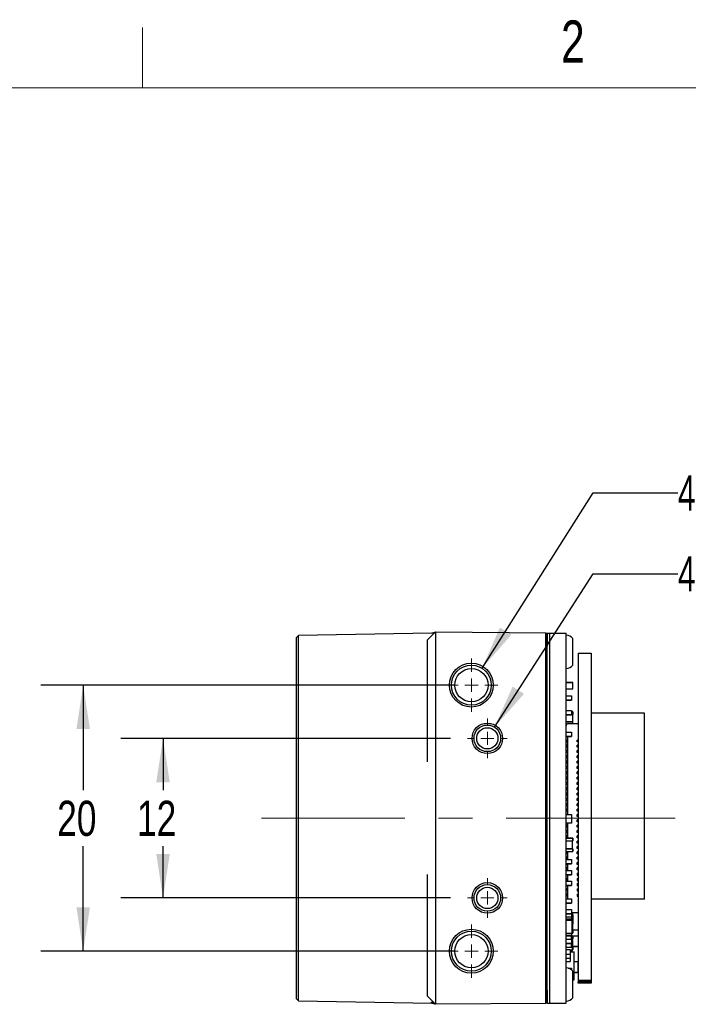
# Model space of a CAD drawing. Header units: millimetres. Extents: x 5 to 274, y 4 to 211.
# Tile 7 of 12: x 66 to 116, y 137 to 211. Entities that reach past the tile are written whole.
import ezdxf

# ---------------------------------------------------------------- set-up
doc = ezdxf.new("R2010")
doc.units = ezdxf.units.MM
doc.linetypes.add('CENTERX2', pattern=[20.32, 12.7, -2.54, 2.54, -2.54])
doc.layers.add('DIMENSIONS', color=8, linetype='Continuous')
doc.layers.add('FORMAT', color=7, linetype='Continuous')
doc.styles.add('SLDTEXTSTYLE0', font='TXT', dxfattribs={"width": 0.75})
doc.styles.add('SLDTEXTSTYLE3', font='TXT', dxfattribs={"width": 0.675})
doc.dimstyles.new('SLDDIMSTYLE1', dxfattribs={"dimtxt": 2.645833, "dimasz": 3.302, "dimexe": 0, "dimexo": 0.0625, "dimgap": 0.661458, "dimtad": 0, "dimtih": 1, "dimtoh": 1, "dimdec": 0, "dimrnd": 1e-09, "dimzin": 12, "dimdsep": 46, "dimtxsty": 'SLDTEXTSTYLE0', "dimsah": 1, "dimcen": 0.09, "dimadec": 0, "dimazin": 3, "dimtfac": 1, "dimtdec": 0, "dimtofl": 0, "dimtmove": 0, "dimatfit": 3, "dimfxl": 0, "dimfrac": 2, "dimtolj": 1, "dimtzin": 12, "dimarcsym": 0})
doc.dimstyles.new('SLDDIMSTYLE4', dxfattribs={"dimtxt": 2.645833, "dimasz": 3.302, "dimexe": 0, "dimexo": 0.0625, "dimgap": 0.661458, "dimtad": 0, "dimtih": 1, "dimtoh": 1, "dimdec": 6, "dimrnd": 1e-09, "dimzin": 12, "dimdsep": 46, "dimtxsty": 'SLDTEXTSTYLE0', "dimsah": 1, "dimcen": 0, "dimadec": 0, "dimazin": 3, "dimtfac": 1, "dimtdec": 0, "dimtofl": 0, "dimtmove": 0, "dimatfit": 3, "dimfxl": 0, "dimfrac": 2, "dimtolj": 1, "dimtzin": 12, "dimarcsym": 0})

# ---------------------------------------------------------------- blocks, each defined once
blk = doc.blocks.new('_D_5')
at = {"layer": 'DIMENSIONS'}
for p, q in [((98.396, 160.796), (67.321, 160.796)), ((70.496, 160.796), (70.496, 152.898)), ((70.496, 140.796), (70.496, 148.694)), ((98.396, 140.796), (67.321, 140.796))]:
    blk.add_line(p, q, dxfattribs=at)
for points in [[(70.496, 160.796), (69.988, 157.494), (71.004, 157.494)], [(70.496, 140.796), (71.004, 144.098), (69.988, 144.098)]]:
    blk.add_solid(points, dxfattribs=at)
at = {"layer": 'DIMENSIONS', "insert": (68.541, 152.105), "char_height": 2.6458, "attachment_point": 1, "style": 'SLDTEXTSTYLE0'}
blk.add_mtext('20', dxfattribs=at)
blk = doc.blocks.new('_D_6')
at = {"layer": 'DIMENSIONS'}
for p, q in [((98.096, 156.796), (73.321, 156.796)), ((76.496, 156.796), (76.496, 152.898)), ((76.496, 144.796), (76.496, 148.694)), ((98.096, 144.796), (73.321, 144.796))]:
    blk.add_line(p, q, dxfattribs=at)
for points in [[(76.496, 156.796), (75.988, 153.494), (77.004, 153.494)], [(76.496, 144.796), (77.004, 148.098), (75.988, 148.098)]]:
    blk.add_solid(points, dxfattribs=at)
at = {"layer": 'DIMENSIONS', "insert": (74.541, 152.105), "char_height": 2.6458, "attachment_point": 1, "style": 'SLDTEXTSTYLE0'}
blk.add_mtext('12', dxfattribs=at)
blk = doc.blocks.new('SW_SYMBOL_HOLE_DEPTH')
at = {"layer": 'DIMENSIONS', "color": 0}
for p, q in [((0, 875), (800, 875)), ((400, 875), (400, 75)), ((100, 555), (400, 75)), ((700, 555), (400, 75))]:
    blk.add_line(p, q, dxfattribs=at)
blk = doc.blocks.new('_D_7')
at = {"layer": 'DIMENSIONS'}
for p, q in [((100.469, 162.063), (108.828, 175.254)), ((108.828, 175.254), (115.178, 175.254))]:
    blk.add_line(p, q, dxfattribs=at)
blk.add_solid([(100.469, 162.063), (102.665, 164.581), (101.807, 165.124)], dxfattribs=at)
at = {"layer": 'DIMENSIONS', "xscale": 0.003379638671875, "yscale": 0.003379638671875, "zscale": 0.003379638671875}
blk.add_blockref('SW_SYMBOL_HOLE_DEPTH', (133.914, 173.519), dxfattribs=at)
at = {"layer": 'DIMENSIONS', "attachment_point": 1}
for s, insert, char_height, style in [('4X M3 - 6H', (115.178, 176.563), 2.6458, 'SLDTEXTSTYLE3'), ('3', (138.69, 176.563), 2.646, 'SLDTEXTSTYLE0'), ('MIN', (141.62, 176.563), 2.6458, 'SLDTEXTSTYLE0')]:
    blk.add_mtext(s, dxfattribs=dict(at, insert=insert, char_height=char_height, style=style))
blk = doc.blocks.new('_D_8')
at = {"layer": 'DIMENSIONS'}
for p, q in [((101.407, 157.637), (108.828, 169.176)), ((108.828, 169.176), (115.178, 169.176))]:
    blk.add_line(p, q, dxfattribs=at)
blk.add_solid([(101.407, 157.637), (103.62, 160.14), (102.766, 160.689)], dxfattribs=at)
at = {"layer": 'DIMENSIONS', "xscale": 0.003379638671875, "yscale": 0.003379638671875, "zscale": 0.003379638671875}
blk.add_blockref('SW_SYMBOL_HOLE_DEPTH', (133.914, 167.441), dxfattribs=at)
at = {"layer": 'DIMENSIONS', "attachment_point": 1}
for s, insert, char_height, style in [('4X M2 - 6H', (115.178, 170.484), 2.6458, 'SLDTEXTSTYLE3'), ('3', (138.69, 170.484), 2.646, 'SLDTEXTSTYLE0'), ('MIN', (141.62, 170.484), 2.6458, 'SLDTEXTSTYLE0')]:
    blk.add_mtext(s, dxfattribs=dict(at, insert=insert, char_height=char_height, style=style))
blk = doc.blocks.new('SW_CENTERMARKSYMBOL_1')
at = {"color": 0, "linetype": 'Continuous', "lineweight": 18}
for p, q in [((0, 1), (0, 2)), ((-1, 0), (-2, 0)), ((0, 0), (-0.5, 0)), ((0, 0), (0, 0.5)), ((0, 0), (0, -0.5)), ((0, 0), (0.5, 0)), ((1, 0), (2, 0)), ((0, -1), (0, -2))]:
    blk.add_line(p, q, dxfattribs=at)
blk = doc.blocks.new('SW_CENTERMARKSYMBOL_2')
at = {"color": 0, "linetype": 'Continuous', "lineweight": 18}
for p, q in [((0, 1), (0, 1.5)), ((-1, 0), (-1.5, 0)), ((0, 0), (-0.5, 0)), ((0, 0), (0, 0.5)), ((0, 0), (0, -0.5)), ((0, 0), (0.5, 0)), ((1, 0), (1.5, 0)), ((0, -1), (0, -1.5))]:
    blk.add_line(p, q, dxfattribs=at)
blk = doc.blocks.new('SW_CENTERMARKSYMBOL_3')
at = {"color": 0, "linetype": 'Continuous', "lineweight": 18}
for p, q in [((0, 1), (0, 1.5)), ((-1, 0), (-1.5, 0)), ((0, 0), (-0.5, 0)), ((0, 0), (0, 0.5)), ((0, 0), (0, -0.5)), ((0, 0), (0.5, 0)), ((1, 0), (1.5, 0)), ((0, -1), (0, -1.5))]:
    blk.add_line(p, q, dxfattribs=at)
blk = doc.blocks.new('SW_CENTERMARKSYMBOL_4')
at = {"color": 0, "linetype": 'Continuous', "lineweight": 18}
for p, q in [((0, 1), (0, 2)), ((-1, 0), (-2, 0)), ((0, 0), (-0.5, 0)), ((0, 0), (0, 0.5)), ((0, 0), (0, -0.5)), ((0, 0), (0.5, 0)), ((1, 0), (2, 0)), ((0, -1), (0, -2))]:
    blk.add_line(p, q, dxfattribs=at)

msp = doc.modelspace()

# ---------------------------------------------------------------- linework, layer by layer
at = {"color": 7, "linetype": 'Continuous', "lineweight": 25}
for p, q in [((86.6766167, 164.5272854), (86.495741, 164.3464097)), ((86.495741, 164.3464097), (86.495741, 150.7964097)), ((96.6874848, 164.7020257), (86.6766167, 164.5272854)), ((86.6766167, 137.065534), (86.6766167, 164.5272854)), ((96.365741, 164.1911507), (96.9709769, 164.7911278)), ((96.9709769, 164.7911278), (105.2648606, 164.7187482)), ((105.2648606, 164.7187482), (105.365741, 164.6178678)), ((105.365741, 164.6964097), (105.565741, 164.6964097)), ((105.365741, 163.7964097), (105.365741, 164.6964097)), ((105.565741, 163.7964097), (105.565741, 164.6964097)), ((105.565741, 164.6964097), (106.795741, 164.6964097)), ((106.795741, 163.7964097), (106.795741, 164.6964097)), ((96.365741, 156.0453063), (96.365741, 163.7911355)), ((96.965741, 163.7911355), (96.965741, 152.0053794)), ((105.2639803, 137.8741015), (105.2639803, 163.7187178)), ((105.365741, 137.7964097), (105.365741, 163.7964097)), ((105.565741, 137.7964097), (105.565741, 163.7964097)), ((106.795741, 137.7964097), (106.795741, 163.7964097)), ((107.295741, 162.2964097), (107.295741, 164.2964097)), ((107.695741, 163.1954098), (108.6587388, 163.1954098)), ((107.695741, 163.1954098), (107.695741, 160.6535175)), ((108.6587388, 163.1954098), (108.6587388, 160.6535175)), ((106.795741, 161.0064916), (107.2752432, 161.0064916)), ((107.2752432, 161.0064916), (106.795741, 161.0064916)), ((107.2752432, 160.9964916), (107.2752432, 161.0064916)), ((107.2752432, 160.9964916), (107.2852432, 160.9964916)), ((107.2852432, 160.5164916), (107.2852432, 160.9964916)), ((107.2852432, 160.5164916), (107.2852432, 160.9964916)), ((107.695741, 160.6535175), (107.695741, 159.9464108)), ((108.6587388, 160.6535175), (108.6587388, 159.9464108)), ((106.795741, 160.5064916), (107.2752432, 160.5064916)), ((106.795741, 159.9861854), (107.195243, 159.9861854)), ((107.195243, 159.9861854), (107.195243, 159.6571995)), ((107.2752432, 160.5164916), (107.2852432, 160.5164916)), ((107.2752432, 160.5064916), (107.2752432, 160.5164916)), ((107.2780189, 160.5068846), (107.278019, 160.5068846)), ((107.695741, 159.9464108), (107.695741, 141.6464086)), ((108.6587388, 159.9464108), (108.6587388, 141.6464086)), ((107.195243, 159.6571995), (106.795741, 159.6571995)), ((106.795741, 159.6571995), (107.195243, 159.6571995)), ((107.195243, 159.6571995), (107.195243, 159.6571995)), ((106.795741, 158.8859046), (107.195243, 158.8859046)), ((106.795741, 158.5569187), (107.195243, 158.5569187)), ((107.195243, 158.5569187), (106.795741, 158.5569187)), ((107.195243, 158.8859046), (107.195243, 158.5569187)), ((107.2752432, 158.7963323), (107.195243, 158.7963323)), ((107.195243, 158.5963323), (107.2752432, 158.5963323)), ((107.2752432, 158.5963323), (107.195243, 158.5963323)), ((107.195243, 158.5569187), (107.195243, 158.5569187)), ((107.2752432, 158.7863323), (107.2752432, 158.7963323)), ((107.2752432, 158.5963323), (107.2852432, 158.5963323)), ((107.2752432, 158.5963323), (107.2752432, 158.5963323)), ((107.2852432, 158.5963323), (107.2752432, 158.5963323)), ((107.2752432, 158.5963323), (107.2752432, 158.0465307)), ((107.2752432, 158.5963323), (107.2752432, 158.0465307)), ((107.2773085, 158.7961167), (107.2773084, 158.7961167)), ((107.2852432, 158.5963323), (107.2852432, 158.7863323)), ((107.2852432, 158.7863323), (107.2852432, 158.5963323)), ((107.2852432, 158.5963323), (107.2852432, 158.5963323)), ((111.6772399, 158.6964097), (108.6587388, 158.6964097)), ((112.6772399, 158.6964097), (111.6772399, 158.6964097)), ((112.6772399, 144.6964097), (112.6772399, 158.6964097)), ((106.795741, 158.0465307), (107.2752432, 158.0465307)), ((107.2752432, 158.0465307), (106.795741, 158.0465307)), ((106.945741, 157.9064097), (107.695741, 157.9064097)), ((107.2752432, 158.0365307), (107.2752432, 158.0465307)), ((107.2752432, 158.0365307), (107.2852432, 158.0365307)), ((107.2852432, 157.9064097), (107.2852432, 158.0365307)), ((107.2852432, 157.9064097), (107.2852432, 158.0365307)), ((106.795741, 157.2606302), (107.195243, 157.2606302)), ((106.795741, 156.9316443), (107.195243, 156.9316443)), ((107.195243, 156.9316443), (106.795741, 156.9316443)), ((106.885741, 156.8964097), (106.8505064, 156.9316443)), ((107.195243, 157.2606302), (107.195243, 156.9316443)), ((107.195243, 156.9316443), (107.195243, 156.9316443)), ((106.8552444, 156.6712133), (106.795741, 156.6712133)), ((106.795741, 156.6712133), (106.8557648, 156.6712133)), ((106.8552444, 156.5212133), (106.795741, 156.5212133)), ((106.8552444, 156.2712133), (106.795741, 156.2712133)), ((106.795741, 156.2712133), (106.8557648, 156.2712133)), ((106.8552444, 156.6712133), (106.8552444, 156.5212133)), ((106.8552444, 156.6712133), (106.8552444, 156.6712133)), ((106.8552444, 156.5212133), (106.8552444, 156.6712133)), ((106.8557648, 156.6712133), (106.8552444, 156.6712133)), ((106.8552444, 156.5212133), (106.8552444, 156.5212133)), ((106.8552444, 156.5212133), (106.8557648, 156.5212133)), ((106.8552444, 156.2712133), (106.8552444, 156.1212133)), ((106.8552444, 156.2712133), (106.8552444, 156.2712133)), ((106.8552444, 156.1212133), (106.8552444, 156.2712133)), ((106.8557648, 156.2712133), (106.8552444, 156.2712133)), ((106.8557648, 156.6712133), (106.8557648, 156.5212133)), ((106.8557648, 156.2712133), (106.8557648, 156.1212133)), ((106.885741, 156.8964097), (106.885741, 151.0608984)), ((107.615741, 156.5214097), (107.615741, 156.6714097)), ((107.695741, 156.6714097), (107.615741, 156.6714097)), ((107.695741, 156.5214097), (107.615741, 156.5214097)), ((107.695741, 156.2714097), (107.615741, 156.2714097)), ((107.615741, 156.1214097), (107.615741, 156.2714097)), ((96.365741, 155.0419092), (96.365741, 156.0453063)), ((106.8552444, 156.1212133), (106.795741, 156.1212133)), ((106.8552443, 155.8712133), (106.795741, 155.8712133)), ((106.795741, 155.8712133), (106.8557648, 155.8712133)), ((106.8552443, 155.7212133), (106.795741, 155.7212133)), ((106.8552443, 155.4712133), (106.795741, 155.4712133)), ((106.795741, 155.4712133), (106.8557648, 155.4712133)), ((106.8552443, 155.8712133), (106.8552443, 155.7212133)), ((106.8552444, 155.8712133), (106.8552443, 155.8712133)), ((106.8552443, 155.7212133), (106.8552444, 155.7212133)), ((106.8552443, 155.4712133), (106.8552443, 155.3212133)), ((106.8552444, 155.4712133), (106.8552443, 155.4712133)), ((106.8552444, 156.1212133), (106.8552444, 156.1212133)), ((106.8552444, 156.1212133), (106.8557648, 156.1212133)), ((106.8552444, 155.7212133), (106.8552444, 155.8712133)), ((106.8557648, 155.8712133), (106.8552444, 155.8712133)), ((106.8552444, 155.7212133), (106.8557648, 155.7212133)), ((106.8552444, 155.3212133), (106.8552444, 155.4712133)), ((106.8557648, 155.4712133), (106.8552444, 155.4712133)), ((106.8557648, 155.4712133), (106.8557647, 155.3212133)), ((106.8557648, 155.8712133), (106.8557648, 155.7212133)), ((107.695741, 156.1214097), (107.615741, 156.1214097)), ((107.695741, 155.8714097), (107.615741, 155.8714097)), ((107.615741, 155.7214097), (107.615741, 155.8714097)), ((107.695741, 155.7214097), (107.615741, 155.7214097)), ((107.695741, 155.4714097), (107.615741, 155.4714097)), ((107.615741, 155.3214097), (107.615741, 155.4714097)), ((106.8552443, 155.3212133), (106.795741, 155.3212133)), ((106.8552443, 155.0712133), (106.795741, 155.0712133)), ((106.795741, 155.0712133), (106.8557647, 155.0712133)), ((106.8552443, 154.9212133), (106.795741, 154.9212133)), ((106.8552443, 155.3212133), (106.8552444, 155.3212133)), ((106.8552443, 155.0712133), (106.8552443, 154.9212133)), ((106.8552443, 155.0712133), (106.8552443, 155.0712133)), ((106.8552443, 154.9212133), (106.8552443, 155.0712133)), ((106.8557647, 155.0712133), (106.8552443, 155.0712133)), ((106.8552443, 154.9212133), (106.8552443, 154.9212133)), ((106.8552443, 154.9212133), (106.8557647, 154.9212133)), ((106.8552444, 155.3212133), (106.8557647, 155.3212133)), ((106.8557647, 155.0712133), (106.8557647, 154.9212133)), ((107.695741, 155.3214097), (107.615741, 155.3214097)), ((107.695741, 155.0714097), (107.615741, 155.0714097)), ((107.615741, 154.9214097), (107.615741, 155.0714097)), ((107.695741, 154.9214097), (107.615741, 154.9214097)), ((106.8552443, 154.6712133), (106.795741, 154.6712133)), ((106.795741, 154.6712133), (106.8557647, 154.6712133)), ((106.8552443, 154.5212133), (106.795741, 154.5212133)), ((106.8552443, 154.2712133), (106.795741, 154.2712133)), ((106.795741, 154.2712133), (106.8557647, 154.2712133)), ((106.8552443, 154.1212133), (106.795741, 154.1212133)), ((106.8552443, 154.6712133), (106.8552443, 154.5212133)), ((106.8552443, 154.6712133), (106.8552443, 154.6712133)), ((106.8552443, 154.5212133), (106.8552443, 154.6712133)), ((106.8557647, 154.6712133), (106.8552443, 154.6712133)), ((106.8552443, 154.5212133), (106.8552443, 154.5212133)), ((106.8552443, 154.5212133), (106.8557647, 154.5212133)), ((106.8552443, 154.2712133), (106.8552443, 154.1212133)), ((106.8552443, 154.2712133), (106.8552443, 154.2712133)), ((106.8552443, 154.1212133), (106.8552443, 154.2712133)), ((106.8557647, 154.2712133), (106.8552443, 154.2712133)), ((106.8552443, 154.1212133), (106.8552443, 154.1212133)), ((106.8552443, 154.1212133), (106.8557647, 154.1212133)), ((106.8557647, 154.6712133), (106.8557647, 154.5212133)), ((106.8557647, 154.2712133), (106.8557647, 154.1212133)), ((107.615741, 154.5214097), (107.615741, 154.6714097)), ((107.695741, 154.6714097), (107.615741, 154.6714097)), ((107.695741, 154.5214097), (107.615741, 154.5214097)), ((107.695741, 154.2714097), (107.615741, 154.2714097)), ((107.615741, 154.1214097), (107.615741, 154.2714097)), ((107.695741, 154.1214097), (107.615741, 154.1214097)), ((106.8552443, 153.8712133), (106.795741, 153.8712133)), ((106.795741, 153.8712133), (106.8557647, 153.8712133)), ((106.8552443, 153.7212133), (106.795741, 153.7212133)), ((106.8552442, 153.4712133), (106.795741, 153.4712133)), ((106.795741, 153.4712133), (106.8557647, 153.4712133)), ((106.8552442, 153.3212133), (106.795741, 153.3212133)), ((106.8552442, 153.4712133), (106.8552442, 153.3212133)), ((106.8552443, 153.4712133), (106.8552442, 153.4712133)), ((106.8552442, 153.3212133), (106.8552443, 153.3212133)), ((106.8552443, 153.8712133), (106.8552443, 153.7212133)), ((106.8552443, 153.8712133), (106.8552443, 153.8712133)), ((106.8552443, 153.7212133), (106.8552443, 153.8712133)), ((106.8557647, 153.8712133), (106.8552443, 153.8712133)), ((106.8552443, 153.7212133), (106.8552443, 153.7212133)), ((106.8552443, 153.7212133), (106.8557647, 153.7212133)), ((106.8552443, 153.3212133), (106.8552443, 153.4712133)), ((106.8557647, 153.4712133), (106.8552443, 153.4712133)), ((106.8552443, 153.3212133), (106.8557647, 153.3212133)), ((106.8557647, 153.8712133), (106.8557647, 153.7212133)), ((106.8557647, 153.4712133), (106.8557647, 153.3212133)), ((107.615741, 153.7214097), (107.615741, 153.8714097)), ((107.695741, 153.8714097), (107.615741, 153.8714097)), ((107.695741, 153.7214097), (107.615741, 153.7214097)), ((107.615741, 153.3214097), (107.615741, 153.4714097)), ((107.695741, 153.4714097), (107.615741, 153.4714097)), ((107.695741, 153.3214097), (107.615741, 153.3214097)), ((106.8552442, 153.0712133), (106.795741, 153.0712133)), ((106.795741, 153.0712133), (106.8557646, 153.0712133)), ((106.8552442, 152.9212133), (106.795741, 152.9212133)), ((106.8552442, 152.6712133), (106.795741, 152.6712133)), ((106.795741, 152.6712133), (106.8557646, 152.6712133)), ((106.8552442, 152.5212133), (106.795741, 152.5212133)), ((106.8552442, 153.0712133), (106.8552442, 152.9212133)), ((106.8552443, 153.0712133), (106.8552442, 153.0712133)), ((106.8552442, 152.9212133), (106.8552443, 152.9212133)), ((106.8552442, 152.6712133), (106.8552442, 152.5212133)), ((106.8552442, 152.6712133), (106.8552442, 152.6712133)), ((106.8552442, 152.5212133), (106.8552442, 152.6712133)), ((106.8557646, 152.6712133), (106.8552442, 152.6712133)), ((106.8552442, 152.5212133), (106.8552442, 152.5212133)), ((106.8552442, 152.5212133), (106.8557646, 152.5212133)), ((106.8552443, 152.9212133), (106.8552443, 153.0712133)), ((106.8557646, 153.0712133), (106.8552443, 153.0712133)), ((106.8552443, 152.9212133), (106.8557646, 152.9212133)), ((106.8557646, 153.0712133), (106.8557646, 152.9212133)), ((106.8557646, 152.6712133), (106.8557646, 152.5212133)), ((107.615741, 152.9214097), (107.615741, 153.0714097)), ((107.695741, 153.0714097), (107.615741, 153.0714097)), ((107.695741, 152.9214097), (107.615741, 152.9214097)), ((107.615741, 152.5214097), (107.615741, 152.6714097)), ((107.695741, 152.6714097), (107.615741, 152.6714097)), ((107.695741, 152.5214097), (107.615741, 152.5214097)), ((96.965741, 152.0053794), (96.965741, 149.5874399)), ((106.8552442, 152.2712133), (106.795741, 152.2712133)), ((106.795741, 152.2712133), (106.8557646, 152.2712133)), ((106.8552442, 152.1212133), (106.795741, 152.1212133)), ((106.8552442, 151.8712133), (106.795741, 151.8712133)), ((106.795741, 151.8712133), (106.8557646, 151.8712133)), ((106.8552442, 152.2712133), (106.8552442, 152.1212133)), ((106.8552442, 152.2712133), (106.8552442, 152.2712133)), ((106.8552442, 152.1212133), (106.8552442, 152.2712133)), ((106.8557646, 152.2712133), (106.8552442, 152.2712133)), ((106.8552442, 152.1212133), (106.8552442, 152.1212133)), ((106.8552442, 152.1212133), (106.8557646, 152.1212133)), ((106.8552442, 151.8712133), (106.8552442, 151.7212133)), ((106.8552442, 151.8712133), (106.8552442, 151.8712133)), ((106.8552442, 151.7212133), (106.8552442, 151.8712133)), ((106.8557646, 151.8712133), (106.8552442, 151.8712133)), ((106.8557646, 152.2712133), (106.8557646, 152.1212133)), ((106.8557646, 151.8712133), (106.8557646, 151.7212133)), ((107.615741, 152.1214097), (107.615741, 152.2714097)), ((107.695741, 152.2714097), (107.615741, 152.2714097)), ((107.695741, 152.1214097), (107.615741, 152.1214097)), ((107.695741, 151.8714097), (107.615741, 151.8714097)), ((107.615741, 151.7214097), (107.615741, 151.8714097)), ((106.8552442, 151.7212133), (106.795741, 151.7212133)), ((106.8552442, 151.4712133), (106.795741, 151.4712133)), ((106.795741, 151.4712133), (106.8557646, 151.4712133)), ((106.8552441, 151.3212133), (106.795741, 151.3212133)), ((106.8552441, 151.0712133), (106.795741, 151.0712133)), ((106.795741, 151.0712133), (106.8557646, 151.0712133)), ((106.795741, 151.0608984), (107.195243, 151.0608984)), ((106.8552442, 151.4712133), (106.8552441, 151.3212133)), ((106.8552441, 151.3212133), (106.8552442, 151.3212133)), ((106.8552441, 151.0712133), (106.8552441, 151.0608984)), ((106.8552442, 151.0712133), (106.8552441, 151.0712133)), ((106.8552442, 151.7212133), (106.8552442, 151.7212133)), ((106.8552442, 151.7212133), (106.8557646, 151.7212133)), ((106.8552442, 151.4712133), (106.8552442, 151.4712133)), ((106.8552442, 151.3212133), (106.8552442, 151.4712133)), ((106.8557646, 151.4712133), (106.8552442, 151.4712133)), ((106.8552442, 151.3212133), (106.8557646, 151.3212133)), ((106.8552442, 151.0608984), (106.8552442, 151.0712133)), ((106.8557646, 151.0712133), (106.8552442, 151.0712133)), ((106.8557646, 151.4712133), (106.8557646, 151.3212133)), ((106.8557646, 151.0712133), (106.8557646, 151.0608984)), ((107.195243, 151.0608984), (107.195243, 150.4319132)), ((107.695741, 151.7214097), (107.615741, 151.7214097)), ((107.615741, 151.3214097), (107.615741, 151.4714097)), ((107.695741, 151.4714097), (107.615741, 151.4714097)), ((107.695741, 151.3214097), (107.615741, 151.3214097)), ((107.615741, 150.9214097), (107.615741, 151.0714097)), ((107.695741, 151.0714097), (107.615741, 151.0714097)), ((86.495741, 150.7964097), (86.495741, 137.2464097)), ((107.195243, 150.4319132), (106.795741, 150.4319132)), ((106.8552441, 150.2712133), (106.795741, 150.2712133)), ((106.795741, 150.2712133), (106.8557645, 150.2712133)), ((106.8552441, 150.2712133), (106.8552441, 150.1212133)), ((106.8552441, 150.2712133), (106.8552441, 150.2712133)), ((106.8552441, 150.1212133), (106.8552441, 150.2712133)), ((106.8557645, 150.2712133), (106.8552441, 150.2712133)), ((106.8557645, 150.2712133), (106.8557645, 150.1212133)), ((106.885741, 150.4319132), (106.885741, 149.2964852)), ((107.695741, 150.9214097), (107.615741, 150.9214097)), ((107.695741, 150.6714097), (107.615741, 150.6714097)), ((107.615741, 150.5214097), (107.615741, 150.6714097)), ((107.695741, 150.5214097), (107.615741, 150.5214097)), ((107.695741, 150.2714097), (107.615741, 150.2714097)), ((107.615741, 150.1214097), (107.615741, 150.2714097)), ((96.965741, 149.5874399), (96.965741, 137.8016839)), ((106.8552441, 150.1212133), (106.795741, 150.1212133)), ((106.8552441, 149.8712133), (106.795741, 149.8712133)), ((106.795741, 149.8712133), (106.8557645, 149.8712133)), ((106.8552441, 149.7212133), (106.795741, 149.7212133)), ((106.8552441, 150.1212133), (106.8552441, 150.1212133)), ((106.8552441, 150.1212133), (106.8557645, 150.1212133)), ((106.8552441, 149.8712133), (106.8552441, 149.7212133)), ((106.8552441, 149.8712133), (106.8552441, 149.8712133)), ((106.8552441, 149.7212133), (106.8552441, 149.8712133)), ((106.8557645, 149.8712133), (106.8552441, 149.8712133)), ((106.8552441, 149.7212133), (106.8552441, 149.7212133)), ((106.8552441, 149.7212133), (106.8557645, 149.7212133)), ((106.8557645, 149.8712133), (106.8557645, 149.7212133)), ((107.695741, 150.1214097), (107.615741, 150.1214097)), ((107.615741, 149.7214097), (107.615741, 149.8714097)), ((107.695741, 149.8714097), (107.615741, 149.8714097)), ((107.695741, 149.7214097), (107.615741, 149.7214097)), ((106.8552441, 149.4712133), (106.795741, 149.4712133)), ((106.795741, 149.4712133), (106.8557645, 149.4712133)), ((106.8552441, 149.3212133), (106.795741, 149.3212133)), ((106.795741, 149.2964852), (107.2752432, 149.2964852)), ((107.2752432, 149.2964851), (106.795741, 149.2964851)), ((106.795741, 149.0964851), (107.2752432, 149.0964851)), ((106.8552441, 149.4712133), (106.8552441, 149.3212133)), ((106.8552441, 149.4712133), (106.8552441, 149.4712133)), ((106.8552441, 149.3212133), (106.8552441, 149.4712133)), ((106.8557645, 149.4712133), (106.8552441, 149.4712133)), ((106.8552441, 149.3212133), (106.8552441, 149.3212133)), ((106.8552441, 149.3212133), (106.8557645, 149.3212133)), ((106.8557645, 149.4712133), (106.8557645, 149.3212133)), ((107.2752432, 149.2964851), (107.2752432, 149.2864851)), ((107.2752432, 148.4964852), (107.2752432, 149.0964852)), ((107.2752432, 149.0964851), (107.2852432, 149.0964851)), ((107.2752432, 148.4964851), (107.2752432, 149.0964851)), ((107.2852432, 149.2864852), (107.2852432, 149.0964852)), ((107.2852432, 149.0964851), (107.2852432, 149.2864851)), ((107.2852432, 149.0964851), (107.2852432, 149.0964852)), ((107.695741, 149.4714097), (107.615741, 149.4714097)), ((107.615741, 149.3214097), (107.615741, 149.4714097)), ((107.695741, 149.3214097), (107.615741, 149.3214097)), ((107.615741, 148.9214097), (107.615741, 149.0714097)), ((107.695741, 149.0714097), (107.615741, 149.0714097)), ((107.695741, 148.9214097), (107.615741, 148.9214097)), ((106.795741, 148.4964852), (107.2752432, 148.4964852)), ((107.2752432, 148.4964851), (106.795741, 148.4964851)), ((106.795741, 148.2964851), (107.2752432, 148.2964851)), ((106.855244, 148.2712133), (106.795741, 148.2712133)), ((106.795741, 148.2712133), (106.8557644, 148.2712133)), ((106.855244, 148.1212133), (106.795741, 148.1212133)), ((106.855244, 148.2712133), (106.855244, 148.1212133)), ((106.8552441, 148.2712133), (106.855244, 148.2712133)), ((106.855244, 148.1212133), (106.8552441, 148.2712133)), ((106.855244, 148.1212133), (106.855244, 148.1212133)), ((106.855244, 148.1212133), (106.8557644, 148.1212133)), ((106.8557644, 148.2712133), (106.8552441, 148.2712133)), ((106.8557644, 148.2712133), (106.8557644, 148.1212133)), ((106.885741, 148.2964851), (106.885741, 147.6859079)), ((107.2752432, 148.4964851), (107.2752432, 148.4964852)), ((107.2752432, 148.4964852), (107.2852432, 148.4964852)), ((107.2852432, 148.4964851), (107.2752432, 148.4964851)), ((107.2752432, 148.2964851), (107.2752432, 148.3064851)), ((107.281437, 148.2986342), (107.2814371, 148.2986343)), ((107.2852432, 148.4964852), (107.2852432, 148.4964851)), ((107.2852432, 148.4964852), (107.2852432, 148.3064852)), ((107.2852432, 148.3064851), (107.2852432, 148.4964851)), ((107.695741, 148.6714097), (107.615741, 148.6714097)), ((107.615741, 148.5214097), (107.615741, 148.6714097)), ((107.695741, 148.5214097), (107.615741, 148.5214097)), ((107.615741, 148.1214097), (107.615741, 148.2714097)), ((107.695741, 148.2714097), (107.615741, 148.2714097)), ((107.695741, 148.1214097), (107.615741, 148.1214097)), ((106.855244, 147.8712133), (106.795741, 147.8712133)), ((106.795741, 147.8712133), (106.8557644, 147.8712133)), ((106.855244, 147.7212133), (106.795741, 147.7212133)), ((106.795741, 147.6859079), (107.195243, 147.6859079)), ((107.195243, 147.356922), (106.795741, 147.356922)), ((106.795741, 147.356922), (107.195243, 147.356922)), ((106.855244, 147.3212133), (106.795741, 147.3212133)), ((106.855244, 147.8712133), (106.855244, 147.7212133)), ((106.855244, 147.8712133), (106.855244, 147.8712133)), ((106.855244, 147.7212133), (106.855244, 147.8712133)), ((106.8557644, 147.8712133), (106.855244, 147.8712133)), ((106.855244, 147.7212133), (106.855244, 147.7212133)), ((106.855244, 147.7212133), (106.8557644, 147.7212133)), ((106.855244, 147.356922), (106.855244, 147.3212133)), ((106.855244, 147.3212133), (106.855244, 147.356922)), ((106.855244, 147.3212133), (106.855244, 147.3212133)), ((106.855244, 147.3212133), (106.8557644, 147.3212133)), ((106.8557644, 147.8712133), (106.8557644, 147.7212133)), ((106.8557644, 147.356922), (106.8557644, 147.3212133)), ((106.885741, 147.356922), (106.885741, 146.8608957)), ((107.195243, 147.6859079), (107.195243, 147.356922)), ((107.195243, 147.356922), (107.195243, 147.356922)), ((107.615741, 147.7214097), (107.615741, 147.8714097)), ((107.695741, 147.8714097), (107.615741, 147.8714097)), ((107.695741, 147.7214097), (107.615741, 147.7214097)), ((107.615741, 147.3214097), (107.615741, 147.4714097)), ((107.695741, 147.4714097), (107.615741, 147.4714097)), ((107.695741, 147.3214097), (107.615741, 147.3214097)), ((106.855244, 147.0712133), (106.795741, 147.0712133)), ((106.795741, 147.0712133), (106.8557644, 147.0712133)), ((106.855244, 146.9212133), (106.795741, 146.9212133)), ((106.795741, 146.8608957), (107.195243, 146.8608957)), ((106.855244, 147.0712133), (106.855244, 146.9212133)), ((106.855244, 147.0712133), (106.855244, 147.0712133)), ((106.855244, 146.9212133), (106.855244, 147.0712133)), ((106.8557644, 147.0712133), (106.855244, 147.0712133)), ((106.855244, 146.9212133), (106.855244, 146.9212133)), ((106.855244, 146.9212133), (106.8557644, 146.9212133)), ((106.8557644, 147.0712133), (106.8557644, 146.9212133)), ((107.195243, 146.8608957), (107.195243, 146.5319098)), ((107.695741, 147.0714097), (107.615741, 147.0714097)), ((107.615741, 146.9214097), (107.615741, 147.0714097)), ((107.695741, 146.9214097), (107.615741, 146.9214097)), ((107.615741, 146.6714097), (107.695741, 146.6714097)), ((107.615741, 146.6714097), (107.615741, 146.5214097)), ((96.365741, 145.5475131), (96.365741, 146.5509101)), ((107.195243, 146.5319098), (106.795741, 146.5319098)), ((106.795741, 146.5319098), (107.195243, 146.5319098)), ((106.8552439, 146.5212133), (106.795741, 146.5212133)), ((106.8552439, 146.2712133), (106.795741, 146.2712133)), ((106.795741, 146.2712133), (106.8557644, 146.2712133)), ((106.8552439, 146.1212133), (106.795741, 146.1212133)), ((106.795741, 146.0609079), (107.195243, 146.0609079)), ((106.8552439, 146.5319098), (106.8552439, 146.5212133)), ((106.8552439, 146.5212133), (106.855244, 146.5212133)), ((106.8552439, 146.2712133), (106.8552439, 146.1212133)), ((106.855244, 146.2712133), (106.8552439, 146.2712133)), ((106.8552439, 146.1212133), (106.855244, 146.1212133)), ((106.855244, 146.5212133), (106.855244, 146.5319098)), ((106.855244, 146.5212133), (106.8557644, 146.5212133)), ((106.855244, 146.1212133), (106.855244, 146.2712133)), ((106.8557644, 146.2712133), (106.855244, 146.2712133)), ((106.855244, 146.1212133), (106.8557643, 146.1212133)), ((106.8557644, 146.2712133), (106.8557643, 146.1212133)), ((106.8557644, 146.5319098), (106.8557644, 146.5212133)), ((106.885741, 146.5319098), (106.885741, 146.0609079)), ((107.195243, 146.5319098), (107.195243, 146.5319098)), ((107.195243, 146.0609079), (107.195243, 145.731922)), ((107.615741, 146.5214097), (107.695741, 146.5214097)), ((107.615741, 146.2714097), (107.615741, 146.1214097)), ((107.615741, 146.2714097), (107.695741, 146.2714097)), ((107.615741, 146.1214097), (107.695741, 146.1214097)), ((107.615741, 145.8714097), (107.695741, 145.8714097)), ((107.615741, 145.8714097), (107.615741, 145.7214097)), ((96.365741, 137.8016839), (96.365741, 145.5475131)), ((106.795741, 145.731922), (107.195243, 145.731922)), ((107.195243, 145.731922), (106.795741, 145.731922)), ((106.8552439, 145.7212133), (106.795741, 145.7212133)), ((106.8552439, 145.4712133), (106.795741, 145.4712133)), ((106.795741, 145.4712133), (106.8557643, 145.4712133)), ((106.8552439, 145.3212133), (106.795741, 145.3212133)), ((106.8552439, 145.731922), (106.8552439, 145.7212133)), ((106.8552439, 145.7212133), (106.8552439, 145.731922)), ((106.8552439, 145.7212133), (106.8552439, 145.7212133)), ((106.8552439, 145.7212133), (106.8557643, 145.7212133)), ((106.8552439, 145.4712133), (106.8552439, 145.3212133)), ((106.8552439, 145.4712133), (106.8552439, 145.4712133)), ((106.8552439, 145.3212133), (106.8552439, 145.4712133)), ((106.8557643, 145.4712133), (106.8552439, 145.4712133)), ((106.8552439, 145.3212133), (106.8552439, 145.3212133)), ((106.8552439, 145.3212133), (106.8557643, 145.3212133)), ((106.8557643, 145.731922), (106.8557643, 145.7212133)), ((106.8557643, 145.4712133), (106.8557643, 145.3212133)), ((106.885741, 145.731922), (106.885741, 144.7360635)), ((107.195243, 145.731922), (107.195243, 145.731922)), ((107.615741, 145.7214097), (107.695741, 145.7214097)), ((107.615741, 145.4714097), (107.695741, 145.4714097)), ((107.615741, 145.4714097), (107.615741, 145.3214097)), ((107.615741, 145.3214097), (107.695741, 145.3214097)), ((106.8552439, 145.0712133), (106.795741, 145.0712133)), ((106.795741, 145.0712133), (106.8557643, 145.0712133)), ((106.8552439, 144.9212133), (106.795741, 144.9212133)), ((106.795741, 144.7360635), (107.195243, 144.7360635)), ((106.795741, 144.4070777), (107.195243, 144.4070777)), ((107.195243, 144.4070776), (106.795741, 144.4070776)), ((106.8552439, 145.0712133), (106.8552439, 144.9212133)), ((106.8552439, 145.0712133), (106.8552439, 145.0712133)), ((106.8552439, 144.9212133), (106.8552439, 145.0712133)), ((106.8557643, 145.0712133), (106.8552439, 145.0712133)), ((106.8552439, 144.9212133), (106.8552439, 144.9212133)), ((106.8552439, 144.9212133), (106.8557643, 144.9212133)), ((106.8557643, 145.0712133), (106.8557643, 144.9212133)), ((107.195243, 144.7360635), (107.195243, 144.4070777)), ((107.195243, 144.4070777), (107.195243, 144.4070776)), ((107.615741, 145.0714097), (107.695741, 145.0714097)), ((107.615741, 145.0714097), (107.615741, 144.9214097)), ((107.615741, 144.9214097), (107.695741, 144.9214097)), ((111.6772399, 144.6964097), (108.6587388, 144.6964097)), ((112.6772399, 144.6964097), (111.6772399, 144.6964097)), ((106.795741, 143.935618), (107.195243, 143.935618)), ((107.195243, 143.6066321), (106.795741, 143.6066321)), ((106.795741, 143.6066321), (107.195243, 143.6066321)), ((107.195243, 143.935618), (107.195243, 143.6066321)), ((107.695741, 143.6864097), (107.195243, 143.6864097)), ((107.195243, 143.6066321), (107.195243, 143.6066321)), ((107.195243, 143.6066321), (107.195243, 143.3569161)), ((107.2852432, 143.5315216), (107.2852432, 143.6864097)), ((107.2852432, 143.5315216), (107.2852432, 143.6864097)), ((107.2852432, 143.6463354), (107.2952432, 143.6463354)), ((107.2952432, 143.6463354), (107.2852432, 143.6463354)), ((107.2952432, 143.6463354), (107.2952432, 143.6864097)), ((107.2952432, 143.6864097), (107.2952432, 143.6463354)), ((107.2952432, 143.6463354), (107.2952432, 143.6463354)), ((107.195243, 143.3569161), (106.795741, 143.3569161)), ((107.195243, 143.2069221), (106.795741, 143.2069221)), ((106.795741, 143.1606296), (106.8052432, 143.1606296)), ((107.2752432, 143.1412116), (106.795741, 143.1412116)), ((106.795741, 143.1412116), (107.2752432, 143.1412116)), ((106.795741, 143.1214048), (107.2252429, 143.1214048)), ((106.8052432, 143.1412116), (106.8052432, 143.2069221)), ((107.195243, 143.5215216), (107.2752432, 143.5215216)), ((107.195243, 143.3569161), (107.195243, 143.2069221)), ((107.2252429, 143.1214048), (107.2252429, 142.1214068)), ((107.2252429, 142.9412116), (107.2752432, 142.9412116)), ((107.2752432, 143.5315216), (107.2852432, 143.5315216)), ((107.2752432, 143.5215216), (107.2752432, 143.5315216)), ((107.2752432, 143.1412116), (107.2752432, 143.1312116)), ((107.2752432, 142.9412116), (107.2852432, 142.9412116)), ((107.2752432, 142.3412116), (107.2752432, 142.9412116)), ((107.2752432, 142.3412116), (107.2752432, 142.9412116)), ((107.2752432, 142.8865216), (107.2852432, 142.8865216)), ((107.2780189, 143.5219146), (107.278019, 143.5219146)), ((107.2852432, 143.5315216), (107.2852432, 143.1312116)), ((107.2852432, 143.5315216), (107.2852432, 143.1312116)), ((107.2852432, 142.9412116), (107.2852432, 143.1312116)), ((107.2852432, 143.1312116), (107.2852432, 142.9412116)), ((107.2952432, 143.0463354), (107.2852432, 143.0463354)), ((107.2852432, 142.9412116), (107.2852432, 142.9412116)), ((107.2852432, 142.4065216), (107.2852432, 142.8865216)), ((107.2852432, 142.4065216), (107.2852432, 142.8865216)), ((107.2952432, 142.8563354), (107.2952432, 143.0463354)), ((107.2952432, 143.0463354), (107.2952432, 142.8563354)), ((107.2952432, 143.0463354), (107.2952432, 143.0463354)), ((106.795741, 142.1214068), (107.2252429, 142.1214068)), ((107.2252429, 142.1214068), (106.795741, 142.1214068)), ((107.195243, 142.1214068), (107.195243, 141.9109043)), ((107.2752432, 142.3412116), (107.2252429, 142.3412116)), ((107.2252429, 142.3412116), (107.2752432, 142.3412116)), ((107.2252429, 142.1412116), (107.2752432, 142.1412116)), ((107.2252429, 142.1214068), (107.2252429, 142.1214068)), ((107.2752432, 142.4065216), (107.2852432, 142.4065216)), ((107.2852432, 142.3412116), (107.2752432, 142.3412116)), ((107.2752432, 142.3412116), (107.2752432, 142.3412116)), ((107.2752432, 142.3412116), (107.2852432, 142.3412116)), ((107.2752432, 142.1412116), (107.2752432, 142.1512116)), ((107.2780189, 142.3969146), (107.278019, 142.3969146)), ((107.281437, 142.1433607), (107.2814371, 142.1433607)), ((107.283595, 142.4010217), (107.695741, 142.4010217)), ((107.283595, 142.4010217), (107.695741, 142.4010217)), ((107.2852432, 142.1512116), (107.2852432, 142.3412116)), ((107.2852432, 142.3412116), (107.2852432, 142.3412116)), ((107.2852432, 142.3412116), (107.2852432, 142.1512116)), ((106.795741, 141.951414), (107.165243, 141.951414)), ((107.165243, 141.9513912), (106.795741, 141.9513912)), ((106.795741, 141.7109018), (107.195243, 141.7109018)), ((106.795741, 141.3819159), (107.195243, 141.3819159)), ((107.195243, 141.3819159), (106.795741, 141.3819159)), ((107.165243, 141.951414), (107.165243, 141.9513912)), ((107.165243, 141.9513912), (107.165243, 141.7109018)), ((107.165243, 141.9109044), (107.195243, 141.9109044)), ((107.165243, 141.8858953), (107.195243, 141.8858953)), ((107.165243, 141.3819159), (107.165243, 141.0914158)), ((107.195243, 141.9457116), (107.695741, 141.9457116)), ((107.195243, 141.9109044), (107.195243, 141.8858953)), ((107.2752432, 141.896491), (107.195243, 141.896491)), ((107.195243, 141.896491), (107.2752432, 141.896491)), ((107.195243, 141.8858953), (107.195243, 141.7109018)), ((107.195243, 141.7109018), (107.195243, 141.3819159)), ((107.195243, 141.696491), (107.2752432, 141.696491)), ((107.195243, 141.5965186), (107.2752432, 141.5965186)), ((107.2752432, 141.5965186), (107.195243, 141.5965186)), ((107.195243, 141.3819159), (107.195243, 141.3819159)), ((107.2752432, 141.896491), (107.2752432, 141.886491)), ((107.2752432, 141.696491), (107.2852432, 141.696491)), ((107.2752432, 141.5965186), (107.2752432, 141.696491)), ((107.2752432, 141.5965186), (107.2752432, 141.696491)), ((107.2752432, 141.5865186), (107.2752432, 141.5965186)), ((107.2752432, 141.5865186), (107.2852432, 141.5865186)), ((107.2852432, 141.696491), (107.2852432, 141.886491)), ((107.2852432, 141.886491), (107.2852432, 141.696491)), ((107.2852432, 141.696491), (107.2852432, 141.696491)), ((107.2852432, 141.1065186), (107.2852432, 141.5865186)), ((107.2852432, 141.1065186), (107.2852432, 141.5865186)), ((107.695741, 141.6464086), (107.695741, 140.9393018)), ((108.6587388, 141.6464086), (108.6587388, 140.9393018)), ((106.795741, 141.0914158), (107.165243, 141.0914158)), ((106.795741, 141.0914158), (107.165243, 141.0914158)), ((106.795741, 140.9108987), (107.0952432, 140.9108987)), ((107.0952432, 140.9108987), (107.0952432, 140.5819128)), ((107.0952432, 140.896491), (107.2752432, 140.896491)), ((107.0952432, 140.8214016), (107.2252429, 140.8214016)), ((107.0952432, 140.7464006), (107.3952423, 140.7464006)), ((107.165243, 141.0965186), (107.2752432, 141.0965186)), ((107.165243, 141.0914158), (107.165243, 141.0914158)), ((107.2252429, 140.8214016), (107.2252429, 140.7464006)), ((107.2752432, 141.1065186), (107.2852432, 141.1065186)), ((107.2752432, 141.0965186), (107.2752432, 141.1065186)), ((107.2752432, 141.096491), (107.2752432, 141.0965186)), ((107.2752432, 141.096491), (107.2752432, 141.0965186)), ((107.2752432, 140.906491), (107.2752432, 141.096491)), ((107.2852432, 141.096491), (107.2752432, 141.096491)), ((107.2752432, 141.096491), (107.2752432, 141.096491)), ((107.2752432, 141.096491), (107.2852432, 141.096491)), ((107.2752432, 140.896491), (107.2752432, 140.906491)), ((107.2780189, 141.0969116), (107.278019, 141.0969116)), ((107.281437, 140.8986401), (107.2814371, 140.8986401)), ((107.2852432, 140.906491), (107.2852432, 141.096491)), ((107.2852432, 141.096491), (107.2852432, 141.096491)), ((107.2852432, 141.096491), (107.2852432, 140.906491)), ((107.2852433, 141.1467698), (107.695741, 141.1467698)), ((107.695741, 141.1467698), (107.2852433, 141.1467698)), ((107.3952423, 138.6464022), (107.3952423, 140.7464006)), ((107.695741, 140.9393018), (107.695741, 138.5831442)), ((108.6587388, 140.9393018), (108.6587388, 138.5831442)), ((106.795741, 140.5819128), (107.0952432, 140.5819128)), ((106.795741, 140.5819128), (107.0952432, 140.5819128)), ((106.795741, 140.2819098), (107.0952432, 140.2819098)), ((106.795741, 140.2819097), (107.0952432, 140.2819097)), ((106.795741, 140.0316445), (107.0952432, 140.0316445)), ((107.0952432, 140.5819128), (107.0952432, 140.5819128)), ((107.0952432, 140.5819128), (107.0952432, 140.2819098)), ((107.0952432, 140.2819098), (107.0952432, 140.2819097)), ((107.0952432, 140.2819097), (107.0952432, 140.0316445)), ((107.6952441, 139.9960351), (107.3952423, 139.9960351)), ((107.6952441, 139.1970933), (107.6952441, 139.9960351)), ((106.9385394, 139.5206246), (107.195243, 139.5206246)), ((107.195243, 139.5206246), (107.195243, 139.3907001)), ((107.295741, 137.2964097), (107.295741, 139.2964097)), ((107.6952441, 139.1970933), (107.3952423, 139.1970933)), ((107.3952423, 139.1970933), (107.6952441, 139.1970933)), ((107.6952441, 139.1970933), (107.6952441, 139.1970933)), ((107.295741, 138.6464022), (107.3952423, 138.6464022)), ((107.3952423, 138.6464022), (107.295741, 138.6464022)), ((107.3952423, 138.6464022), (107.3952423, 138.6464022)), ((108.6587388, 138.5831442), (107.695741, 138.5831442)), ((107.695741, 138.5831442), (107.695741, 138.5724098)), ((108.6587388, 138.5724098), (107.695741, 138.5724098)), ((107.695741, 138.5724098), (107.695741, 138.4844098)), ((108.6587388, 138.4844098), (107.695741, 138.4844098)), ((107.695741, 138.4844098), (107.695741, 138.4548236)), ((107.695741, 138.4548236), (108.6587388, 138.4548236)), ((107.695741, 138.3966196), (107.695741, 138.4548236)), ((108.6587388, 138.5831442), (108.6587388, 138.5724098)), ((108.6587388, 138.5724098), (108.6587388, 138.4844098)), ((108.6587388, 138.4844098), (108.6587388, 138.4548236)), ((108.6587388, 138.4548236), (108.6587388, 138.3966196)), ((105.365741, 136.8964097), (105.365741, 137.7964097)), ((105.565741, 136.8964097), (105.565741, 137.7964097)), ((106.795741, 136.8964097), (106.795741, 137.7964097)), ((108.6587388, 138.3966196), (107.695741, 138.3966196)), ((86.495741, 137.2464097), (86.6766167, 137.065534)), ((86.6766167, 137.065534), (96.6874848, 136.8907936)), ((96.9709769, 136.8016915), (96.365741, 137.4016686)), ((105.2648606, 136.8740711), (105.365741, 136.9749515)), ((105.2648606, 136.8740711), (96.9709769, 136.8016915)), ((105.365741, 136.8964097), (105.565741, 136.8964097)), ((105.565741, 136.8964097), (106.795741, 136.8964097))]:
    msp.add_line(p, q, dxfattribs=at)
at = {"color": 7, "linetype": 'CENTERX2', "lineweight": 18}
msp.add_line((114.9810084, 150.7964097), (83.8843804, 150.7964097), dxfattribs=at)
at = {"color": 7, "linetype": 'Continuous', "lineweight": 25}
for centre, radius in [((99.665741, 160.7964097), 1.65), ((99.665741, 160.7964097), 1.5), ((99.665741, 160.7964097), 1.25), ((100.865741, 156.7964097), 1.15), ((100.865741, 156.7964097), 1), ((100.865741, 156.7964097), 0.8), ((100.865741, 144.7964097), 1.15), ((100.865741, 144.7964097), 1), ((100.865741, 144.7964097), 0.8), ((99.665741, 140.7964097), 1.65), ((99.665741, 140.7964097), 1.5), ((99.665741, 140.7964097), 1.25)]:
    msp.add_circle(centre, radius, dxfattribs=at)
for centre, radius, start, end in [((106.7344935, 163.7989147), 0.75, 41.554077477, 85.315820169), ((106.7344935, 162.7939046), 0.75, 274.684179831, 318.445922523), ((107.2752432, 160.9964916), 0.01, 0.000005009, 90), ((107.2752432, 160.9964916), 0.01, 0.000005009, 90), ((107.2752432, 160.5164916), 0.01, 270, 0.000005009), ((107.2752432, 160.5164916), 0.01, 286.11555388, 0.000005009), ((107.2752432, 158.7863323), 0.01, 0.000005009, 90), ((107.2752432, 158.7863323), 0.01, 0.000005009, 78.081463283), ((106.945741, 157.7564097), 0.15, 90, 180), ((107.2752432, 158.0365307), 0.01, 0.000005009, 90), ((107.2752432, 158.0365307), 0.01, 0.000005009, 90), ((107.2752432, 149.2864852), 0.01, 0.000005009, 90), ((107.2752432, 149.2864851), 0.01, 0.000005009, 90), ((107.2752432, 148.3064851), 0.01, 270, 0.000005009), ((107.2752432, 148.3064852), 0.01, 308.27095092, 0.000005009), ((107.2752432, 143.5315216), 0.01, 270, 0.000005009), ((107.2752432, 143.1312116), 0.01, 0.000005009, 90), ((107.2752432, 143.1312116), 0.01, 0.000005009, 90), ((107.2752432, 142.8865216), 0.01, 0.000005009, 90), ((107.2752432, 142.8865216), 0.01, 0.000005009, 90), ((107.2752432, 143.5315216), 0.01, 286.11555388, 0.000005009), ((107.2752432, 142.4065216), 0.01, 270, 0.000005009), ((107.2752432, 142.1512116), 0.01, 270, 0.000005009), ((107.2752432, 142.4065216), 0.01, 286.11555388, 0.000005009), ((107.2752432, 142.1512116), 0.01, 308.27095092, 0.000005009), ((107.2852432, 142.8563354), 0.01, 270, 0.000005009), ((107.2852432, 142.8563354), 0.01, 270, 0.000005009), ((107.2752432, 141.886491), 0.01, 0.000005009, 90), ((107.2752432, 141.886491), 0.01, 0.000005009, 90), ((107.2752432, 141.5865186), 0.01, 0.000005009, 90), ((107.2752432, 141.5865186), 0.01, 0.000005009, 90), ((107.2752432, 141.1065186), 0.01, 270, 0.000005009), ((107.2752432, 140.906491), 0.01, 270, 0.000005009), ((107.2752432, 141.1065186), 0.01, 286.11555388, 0.000005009), ((107.2752432, 140.906491), 0.01, 308.27095092, 0.000005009), ((106.7344935, 138.7989147), 0.75, 41.554077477, 85.315820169), ((96.623399, 136.4506113), 0.4940321, 45.287210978, 89.501668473), ((106.7344935, 137.7939046), 0.75, 274.684179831, 318.445922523)]:
    msp.add_arc(centre, radius, start, end, dxfattribs=at)
for points, knots in [([(96.9566502, 164.7831622), (96.9532282, 164.7807873), (96.9472757, 164.7766561), (96.9262409, 164.7638987), (96.8935389, 164.7472209), (96.8501708, 164.7291163), (96.7914929, 164.7123415), (96.7348658, 164.7020379), (96.6987128, 164.7034192), (96.6877235, 164.7038391)], [0, 0, 0, 0, 0.2734760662, 0.4757084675, 0.5894675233, 0.6854721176, 0.8037015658, 0.9403317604, 1, 1, 1, 1]), ([(96.9709769, 164.7911278), (96.9709597, 164.7877), (96.9709247, 164.7807464), (96.9706301, 164.7239429), (96.9702567, 164.652969), (96.9699178, 164.5886032), (96.9696918, 164.5455955), (96.9693494, 164.4804909), (96.9688297, 164.3794728), (96.9680267, 164.2244416), (96.966969, 164.0241323), (96.9661686, 163.8722715), (96.965741, 163.7911355)], [0, 0, 0, 0, 0.119850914, 0.2431243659, 0.369819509, 0.4128768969, 0.4563160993, 0.5001371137, 0.5952462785, 0.7102794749, 0.8452084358, 1, 1, 1, 1]), ([(105.2639803, 163.7187178), (105.2640208, 163.7647657), (105.2640999, 163.8547311), (105.2642138, 163.9832102), (105.2643404, 164.1285238), (105.2644774, 164.2806663), (105.2646085, 164.433489), (105.2647193, 164.5565212), (105.2647984, 164.6487407), (105.2648517, 164.7076742), (105.2648577, 164.715073), (105.2648606, 164.7187482)], [0, 0, 0, 0, 0.087996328, 0.1719216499, 0.2501708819, 0.3812447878, 0.5001148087, 0.6278021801, 0.750058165, 0.8758454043, 1, 1, 1, 1]), ([(105.365741, 164.6178678), (105.365741, 164.6145215), (105.365741, 164.6078287), (105.365741, 164.5543627), (105.365741, 164.4712642), (105.365741, 164.358581), (105.365741, 164.2214864), (105.365741, 164.0650231), (105.365741, 163.8952643), (105.365741, 163.7775667), (105.365741, 163.7187178)], [0, 0, 0, 0, 0.1249976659, 0.2499956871, 0.3749943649, 0.4999939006, 0.6249943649, 0.7499956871, 0.8749976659, 1, 1, 1, 1]), ([(96.365741, 163.7911355), (96.365741, 163.8435522), (96.365741, 163.9483851), (96.365741, 164.080608), (96.365741, 164.1731119), (96.365741, 164.1851378), (96.365741, 164.1911507)], [0, 0, 0, 0, 0.2500043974, 0.5000062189, 0.7500043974, 1, 1, 1, 1]), ([(96.365741, 137.4016686), (96.365741, 137.4076815), (96.365741, 137.4197074), (96.365741, 137.5122113), (96.365741, 137.6444342), (96.365741, 137.7492671), (96.365741, 137.8016839)], [0, 0, 0, 0, 0.2499956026, 0.4999937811, 0.7499956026, 1, 1, 1, 1]), ([(96.965741, 137.8016839), (96.9661685, 137.7205639), (96.9669688, 137.5687287), (96.9678832, 137.3955441), (96.9684803, 137.2808293), (96.9688512, 137.2090846), (96.9691671, 137.1476977), (96.969615, 137.0614742), (96.9701464, 136.9608945), (96.9706298, 136.8688957), (96.9709247, 136.8120714), (96.9709597, 136.8051189), (96.9709769, 136.8016915)], [0, 0, 0, 0, 0.1547790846, 0.28970539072, 0.34977945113, 0.40486302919, 0.45495528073, 0.5000554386, 0.6301639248, 0.75685809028, 0.8801370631, 1, 1, 1, 1]), ([(105.2648606, 136.8740711), (105.2648577, 136.8777452), (105.2648518, 136.8851426), (105.2647984, 136.9440733), (105.2647193, 137.0362769), (105.2646208, 137.1456977), (105.2645229, 137.259128), (105.2644275, 137.3675762), (105.2643306, 137.4756891), (105.2642397, 137.5800239), (105.264159, 137.6708754), (105.2640721, 137.7703083), (105.2640132, 137.8368362), (105.2639803, 137.8741015)], [0, 0, 0, 0, 0.1241020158, 0.2498665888, 0.3720546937, 0.4997346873, 0.5776349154, 0.6609998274, 0.7498279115, 0.8077923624, 0.872879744, 0.9287941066, 1, 1, 1, 1]), ([(105.365741, 137.8741015), (105.365741, 137.8152526), (105.365741, 137.697555), (105.365741, 137.5277962), (105.365741, 137.3713329), (105.365741, 137.2342383), (105.365741, 137.1215551), (105.365741, 137.0384566), (105.365741, 136.9849906), (105.365741, 136.9782979), (105.365741, 136.9749515)], [0, 0, 0, 0, 0.1250023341, 0.2500043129, 0.3750056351, 0.5000060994, 0.6250056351, 0.7500043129, 0.8750023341, 1, 1, 1, 1]), ([(96.687572, 136.8957891), (96.6860143, 136.8962693), (96.6831151, 136.8971629), (96.645227, 136.9296107), (96.6276958, 136.9446247)], [0, 0, 0, 0, 0.537287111, 1, 1, 1, 1]), ([(96.6872589, 136.890394), (96.7105228, 136.8895118), (96.7557284, 136.8877976), (96.8164384, 136.8742085), (96.8649933, 136.8578673), (96.8982803, 136.8431864), (96.9218037, 136.831131), (96.9394592, 136.8209633), (96.9510417, 136.8136623), (96.9549885, 136.8109118), (96.9566891, 136.8097267)], [0, 0, 0, 0, 0.1286985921, 0.2500823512, 0.3510199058, 0.4421686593, 0.5350969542, 0.667180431, 0.8565952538, 1, 1, 1, 1])]:
    msp.add_open_spline(points, degree=3, knots=knots, dxfattribs=at)
at = {"layer": 'FORMAT', "color": 7, "linetype": 'Continuous', "lineweight": 18}
for p, q in [((74.95, 205.7), (74.95, 210.225)), ((10.2, 205.7), (269.2, 205.7))]:
    msp.add_line(p, q, dxfattribs=at)

# ---------------------------------------------------------------- block references
at = {"color": 7, "linetype": 'Continuous', "lineweight": 0}
for name, p in [('SW_CENTERMARKSYMBOL_4', (99.665741, 160.7964097)), ('SW_CENTERMARKSYMBOL_3', (100.865741, 156.7964097)), ('SW_CENTERMARKSYMBOL_2', (100.865741, 144.7964097)), ('SW_CENTERMARKSYMBOL_1', (99.665741, 140.7964097))]:
    msp.add_blockref(name, p, dxfattribs=at)

# ---------------------------------------------------------------- texts
at = {"layer": 'FORMAT', "insert": (107.2930295, 210.7661233), "char_height": 3.175, "attachment_point": 2, "style": 'SLDTEXTSTYLE0'}
msp.add_mtext('2', dxfattribs=at)

# ---------------------------------------------------------------- dimensions: what is measured, and where the dimension line sits
at = {"layer": 'DIMENSIONS'}
for p1, p2, text, picture, middle in [((98.8628122, 159.5294032), (100.4686698, 162.0634161), '4X M3 - 6H {\\fGDT;x} 3\\P', '_D_7', (131.7173574, 175.254215)), ((100.3247879, 155.9553569), (101.4066941, 157.6374624), '4X M2 - 6H {\\fGDT;x} 3\\P', '_D_8', (131.7173574, 169.175754))]:
    dim = msp.add_diameter_dim_2p(p1=p1, p2=p2, text=text, dimstyle='SLDDIMSTYLE4', override={"dimpost": '<>'}, dxfattribs=at)
    dim.commit()
    dim.dimension.update_dxf_attribs({"geometry": picture, "text_midpoint": middle, "dimtype": 163})
for base, p1, p2, picture, middle in [((70.495741, 140.7964097), (99.665741, 160.7964097), (99.665741, 140.7964097), '_D_5', (70.495741, 150.7964097)), ((76.495741, 144.7964097), (99.365741, 156.7964097), (99.365741, 144.7964097), '_D_6', (76.495741, 150.7964097))]:
    dim = msp.add_linear_dim(base=base, p1=p1, p2=p2, angle=90, dimstyle='SLDDIMSTYLE1', dxfattribs=at)
    dim.commit()
    dim.dimension.update_dxf_attribs({"geometry": picture, "text_midpoint": middle, "dimtype": 160})

doc.saveas('drawing.dxf')
